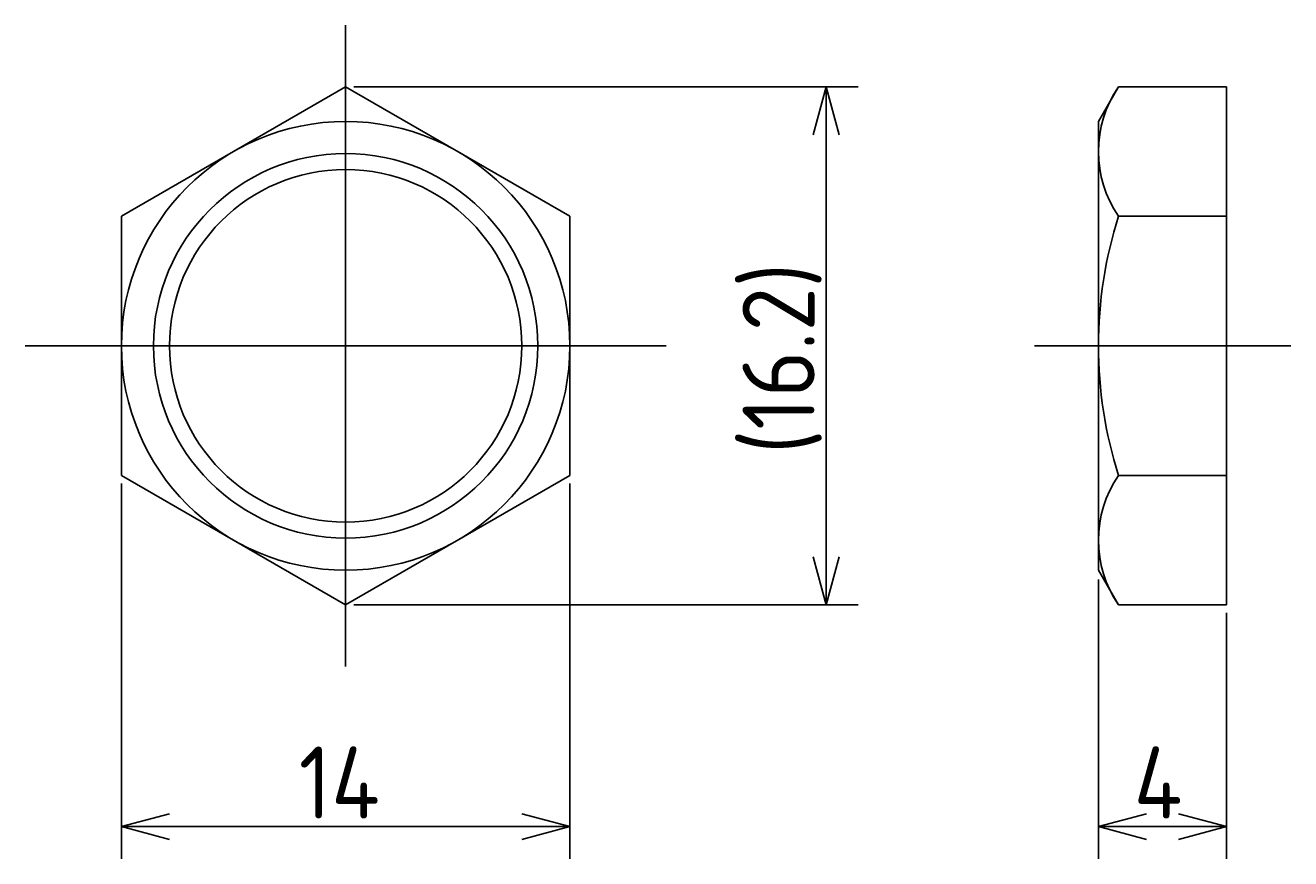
# Model space of a CAD drawing. Extents: x 138 to 298, y 142 to 184.
# Tile 1 of 4: x 138 to 177, y 154 to 180. Entities that reach past the tile are written whole.
import ezdxf

# ---------------------------------------------------------------- set-up
doc = ezdxf.new("R2010")
doc.units = 0
doc.linetypes.add('CENTER', pattern=[50.8, 31.75, -6.35, 6.35, -6.35])
doc.layers.get('0').update_dxf_attribs({"linetype": 'CONTINUOUS'})
doc.layers.get('DEFPOINTS').update_dxf_attribs({"linetype": 'CONTINUOUS'})
for name, color, linetype in [('図形', 7, 'CONTINUOUS'), ('図枠', 7, 'CONTINUOUS'), ('寸法_文字', 3, 'CONTINUOUS')]:
    doc.layers.add(name, color=color, linetype=linetype)
doc.layers.get('0').off()
doc.styles.add('DIMENSION', font='isocp.shx', dxfattribs={"bigfont": 'bigfont.shx'})
doc.dimstyles.get("Standard").update_dxf_attribs({"dimtxt": 0.18, "dimasz": 0.18, "dimexe": 0.18, "dimexo": 0.0625, "dimgap": 0.09, "dimtad": 0, "dimtih": 1, "dimtoh": 1, "dimzin": 0, "dimcen": 0.09, "dimazin": 3, "dimtfac": 1, "dimtofl": 0, "dimtmove": 0, "dimatfit": 3})

# ---------------------------------------------------------------- blocks, each defined once
blk = doc.blocks.new('_OPEN30')
at = {"color": 0, "linetype": 'BYBLOCK'}
for p, q in [((-1, 0.268), (0, 0)), ((0, 0), (-1, -0.268)), ((0, 0), (-1, 0))]:
    blk.add_line(p, q, dxfattribs=at)
blk = doc.blocks.new('*U19')
at = {"layer": '寸法_文字', "color": 3, "style": 'DIMENSION'}
blk.add_text('14', height=2.25, dxfattribs=at).set_placement((146.0375, 155.25))
blk = doc.blocks.new('*D1')
at = {"layer": 'DEFPOINTS', "color": 0}
for p in [(140.5, 165.959), (154.5, 165.959), (154.5, 155)]:
    blk.add_point(p, dxfattribs=at)
at = {"layer": '寸法_文字', "color": 3}
for p, q in [((140.5, 165.709), (140.5, 154)), ((154.5, 165.709), (154.5, 154)), ((142, 155), (153, 155))]:
    blk.add_line(p, q, dxfattribs=at)
at = {"layer": '図枠'}
blk.add_blockref('*U19', (0, 0), dxfattribs=at)
at = {"layer": '寸法_文字', "color": 3, "xscale": 1.5, "yscale": 1.5, "zscale": 1.5, "rotation": 180}
blk.add_blockref('_OPEN30', (140.5, 155), dxfattribs=at)
at = {"layer": '寸法_文字', "color": 3, "xscale": 1.5, "yscale": 1.5, "zscale": 1.5}
blk.add_blockref('_OPEN30', (154.5, 155), dxfattribs=at)
blk = doc.blocks.new('*U20')
at = {"layer": '寸法_文字', "color": 3, "style": 'DIMENSION'}
blk.add_text('(16.2)', height=2.25, rotation=90, dxfattribs=at).set_placement((162.1375, 166.625))
blk = doc.blocks.new('*D2')
at = {"layer": 'DEFPOINTS', "color": 0}
for p in [(147.5, 178.083), (147.5, 161.917), (162.5, 161.917)]:
    blk.add_point(p, dxfattribs=at)
at = {"layer": '寸法_文字', "color": 3}
for p, q in [((147.75, 178.083), (163.5, 178.083)), ((162.5, 176.583), (162.5, 163.417)), ((147.75, 161.917), (163.5, 161.917))]:
    blk.add_line(p, q, dxfattribs=at)
at = {"layer": '図枠'}
blk.add_blockref('*U20', (0, 0), dxfattribs=at)
at = {"layer": '寸法_文字', "color": 3, "xscale": 1.5, "yscale": 1.5, "zscale": 1.5}
for p, rotation in [((162.5, 178.083), 90), ((162.5, 161.917), 270)]:
    blk.add_blockref('_OPEN30', p, dxfattribs=dict(at, rotation=rotation))
blk = doc.blocks.new('*U21')
at = {"layer": '寸法_文字', "color": 3, "style": 'DIMENSION'}
blk.add_text('4', height=2.25, dxfattribs=at).set_placement((172.1, 155.25))
blk = doc.blocks.new('*D3')
at = {"layer": 'DEFPOINTS', "color": 0}
for p in [(171, 162.962), (175, 161.917), (175, 155)]:
    blk.add_point(p, dxfattribs=at)
at = {"layer": '寸法_文字', "color": 3}
for p, q in [((171, 162.712), (171, 154)), ((175, 161.667), (175, 154)), ((172.5, 155), (173.5, 155))]:
    blk.add_line(p, q, dxfattribs=at)
at = {"layer": '図枠'}
blk.add_blockref('*U21', (0, 0), dxfattribs=at)
at = {"layer": '寸法_文字', "color": 3, "xscale": 1.5, "yscale": 1.5, "zscale": 1.5, "rotation": 180}
blk.add_blockref('_OPEN30', (171, 155), dxfattribs=at)
at = {"layer": '寸法_文字', "color": 3, "xscale": 1.5, "yscale": 1.5, "zscale": 1.5}
blk.add_blockref('_OPEN30', (175, 155), dxfattribs=at)

msp = doc.modelspace()

# ---------------------------------------------------------------- linework, layer by layer
at = {"layer": '図形', "color": 3, "linetype": 'CENTER'}
for p, q in [((147.5, 180), (147.5, 160)), ((137.5, 170), (157.5, 170)), ((169, 170), (177, 170))]:
    msp.add_line(p, q, dxfattribs=at)
at = {"layer": '図形'}
for p, q in [((147.5, 178.083), (140.5, 174.041)), ((154.5, 174.041), (147.5, 178.083)), ((171, 177), (171.625, 178.083)), ((171.625, 178.083), (175, 178.083)), ((175, 161.917), (175, 178.083)), ((171, 163), (171, 177)), ((140.5, 174.041), (140.5, 165.959)), ((154.5, 165.959), (154.5, 174.041)), ((171.625, 174.041), (175, 174.041)), ((140.5, 165.959), (147.5, 161.917)), ((147.5, 161.917), (154.5, 165.959)), ((171.625, 165.959), (175, 165.959)), ((171, 163), (171.625, 161.917)), ((171.625, 161.917), (175, 161.917))]:
    msp.add_line(p, q, dxfattribs=at)
for radius in [7, 5.5]:
    msp.add_circle((147.5, 170), radius, dxfattribs=at)
at = {"layer": '図形', "color": 3}
msp.add_circle((147.5, 170), 6, dxfattribs=at)
at = {"layer": '図形'}
for centre, radius, start, end in [((174.578, 176.062), 3.578, 145.6158, 214.3842), ((184.375, 170), 13.375, 162.412, 197.588), ((174.578, 163.938), 3.578, 145.6158, 214.3842)]:
    msp.add_arc(centre, radius, start, end, dxfattribs=at)

# ---------------------------------------------------------------- dimensions: what is measured, and where the dimension line sits
at = {"layer": '寸法_文字'}
dim = msp.add_linear_dim(base=(162.5, 161.917), p1=(147.5, 178.083), p2=(147.5, 161.917), angle=90, text='(<>)', dimstyle='Standard', override={"dimscale": 0.5, "dimdec": 1}, dxfattribs=at)
dim.commit()
dim.dimension.update_dxf_attribs({"geometry": '*D2', "text_midpoint": (162.5, 170), "dimtype": 128})
for base, p1, p2, picture, middle in [((154.5, 155), (140.5, 165.959), (154.5, 165.959), '*D1', (147.5, 155)), ((175, 155), (171, 162.962), (175, 161.917), '*D3', (173, 155))]:
    dim = msp.add_linear_dim(base=base, p1=p1, p2=p2, dimstyle='Standard', override={"dimscale": 0.5}, dxfattribs=at)
    dim.commit()
    dim.dimension.update_dxf_attribs({"geometry": picture, "text_midpoint": middle, "dimtype": 128})

doc.saveas('drawing.dxf')
